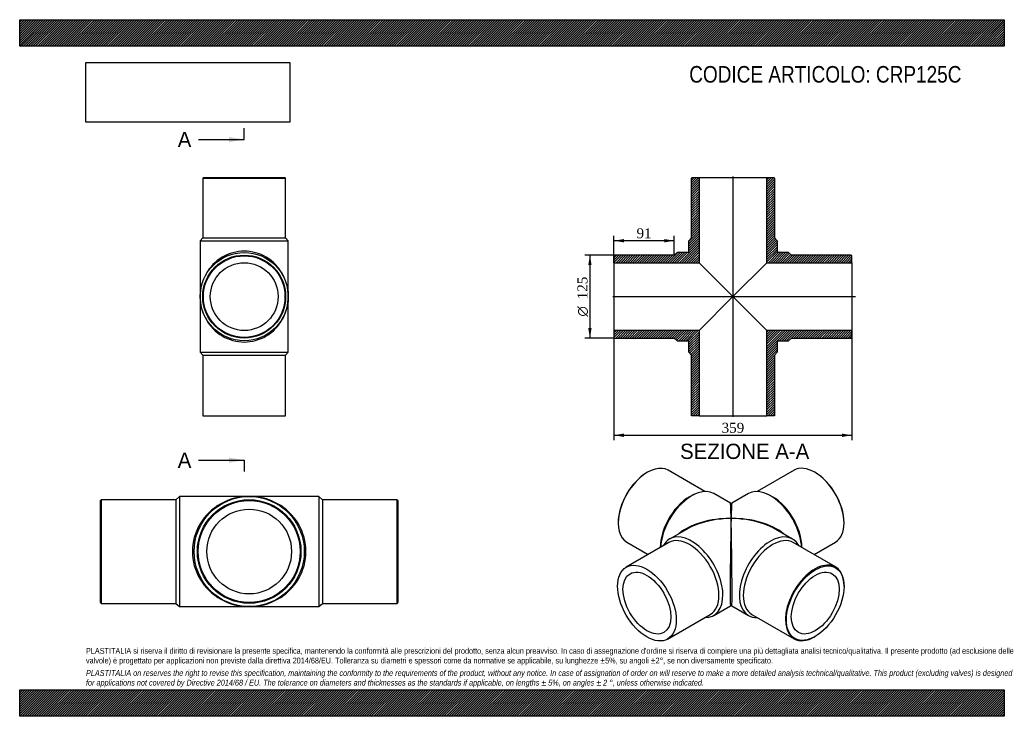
# Model space of a CAD drawing. Header units: millimetres. Extents: x 0 to 1188, y 0 to 840.
import ezdxf
from ezdxf.enums import TextEntityAlignment as Align
from ezdxf.lldxf.tags import DXFTag

# ---------------------------------------------------------------- set-up
doc = ezdxf.new("R2010")
doc.units = ezdxf.units.MM
doc.header["$LTSCALE"] = 4
for name, color, linetype in [('CRP125C', 7, 'Continuous'), ('Default', 7, 'Continuous'), ('DV4_Default', 7, 'Continuous')]:
    doc.layers.add(name, color=color, linetype=linetype)
doc.styles.add('SEACAD_Solid_Edge_ANSI', font='seans.ttf')
doc.styles.add('SEACAD_Solid_Edge_ANSI1_Symbols', font='semeca1.ttf')
doc.styles.add('SEACAD_Times_New_Roman', font='times.ttf')
tags = doc.linetypes.add('CENTER2', pattern=[28.575, 19.05, -3.175, 3.175, -3.175]).pattern_tags.tags
tags[10:11] = [DXFTag(74, 4), DXFTag(75, 0), DXFTag(340, '0'), DXFTag(46, 0.0), DXFTag(50, 0.0), DXFTag(44, 0.0), DXFTag(45, 0.0)]
tags[8:9] = [DXFTag(74, 4), DXFTag(75, 0), DXFTag(340, '0'), DXFTag(46, 0.0), DXFTag(50, 0.0), DXFTag(44, 0.0), DXFTag(45, 0.0)]
tags[6:7] = [DXFTag(74, 4), DXFTag(75, 0), DXFTag(340, '0'), DXFTag(46, 0.0), DXFTag(50, 0.0), DXFTag(44, 0.0), DXFTag(45, 0.0)]
tags[4:5] = [DXFTag(74, 4), DXFTag(75, 0), DXFTag(340, '0'), DXFTag(46, 0.0), DXFTag(50, 0.0), DXFTag(44, 0.0), DXFTag(45, 0.0)]
doc.dimstyles.new('ANSImm', dxfattribs={"dimtxt": 12, "dimasz": 12, "dimexe": 6, "dimexo": 0, "dimgap": 3, "dimtad": 1, "dimlfac": 1.25, "dimdsep": 46, "dimtxsty": 'SEACAD_Times_New_Roman', "dimblk1": '_SE_FILLED', "dimblk2": '_SE_FILLED', "dimsah": 1, "dimcen": 6, "dimazin": 0, "dimtfac": 0.85, "dimtdec": 3, "dimtofl": 0, "dimtmove": 0, "dimatfit": 3, "dimfxl": 1, "dimarcsym": 0})
picture_1 = doc.add_image_def('image1.jpg', size_in_pixel=(4302, 1260))

# ---------------------------------------------------------------- blocks, each defined once
blk = doc.blocks.new('SE')
at = {"layer": 'CRP125C', "color": 7, "linetype": 'Continuous'}
for p, q in [((192.9, 265.2), (188.4, 261.2)), ((192.9, 265.2), (192.9, 132.2)), ((276.9, 265.2), (192.9, 265.2)), ((360.9, 265.2), (276.9, 265.2)), ((360.9, 265.2), (360.9, 132.2)), ((365.4, 261.2), (360.9, 265.2)), ((98.4, 261.2), (97.4, 260.2)), ((97.4, 137.2), (97.4, 260.2)), ((98.4, 261.2), (98.4, 136.2)), ((188.4, 261.2), (98.4, 261.2)), ((188.4, 261.2), (188.4, 136.2)), ((365.4, 261.2), (365.4, 136.2)), ((455.4, 261.2), (365.4, 261.2)), ((455.4, 136.2), (455.4, 261.2)), ((456.4, 260.2), (455.4, 261.2)), ((456.4, 260.2), (456.4, 137.2)), ((97.4, 137.2), (98.4, 136.2)), ((98.4, 136.2), (188.4, 136.2)), ((188.4, 136.2), (192.9, 132.2)), ((192.9, 132.2), (276.9, 132.2)), ((276.9, 132.2), (360.9, 132.2)), ((360.9, 132.2), (365.4, 136.2)), ((365.4, 136.2), (455.4, 136.2)), ((455.4, 136.2), (456.4, 137.2))]:
    blk.add_line(p, q, dxfattribs=at)
for radius in [66.5, 62.5, 61.5, 51.1]:
    blk.add_circle((276.9, 198.7), radius, dxfattribs=at)
for major_axis in [(68.5, 0), (-68.5, 0)]:
    blk.add_ellipse((276.9, 198.7), major_axis=major_axis, ratio=0.970803, start_param=1.570796, end_param=4.712389, dxfattribs=at)
blk = doc.blocks.new('SE1')
at = {"layer": 'CRP125C', "color": 7, "linetype": 'Continuous'}
for p, q in [((757.4, 294.2), (756.8, 293.9)), ((826.8, 271.1), (782.4, 296.7)), ((934.3, 296.7), (890, 271.1)), ((959.9, 293.9), (959.3, 294.2)), ((814.8, 268), (812, 266.7)), ((857.6, 257), (837.4, 268.6)), ((879.3, 268.6), (859.2, 257)), ((904.7, 266.7), (901.9, 268)), ((722, 233.6), (722, 233)), ((994.7, 233), (994.7, 233.6)), ((804.4, 225.3), (784.2, 213.7)), ((932.5, 213.7), (912.4, 225.3)), ((783.3, 209.5), (731.8, 179.8)), ((732.4, 210.1), (758.4, 195.1)), ((984.3, 180.1), (933.4, 209.5)), ((958.4, 195.1), (984.3, 210.1)), ((994.7, 156.6), (994.7, 157.2)), ((837.4, 121.6), (857.6, 133.2)), ((859.2, 133.2), (879.3, 121.6)), ((781.8, 93.2), (833.3, 122.9)), ((883.4, 122.9), (934.3, 93.5)), ((959.3, 96), (959.9, 96.3))]:
    blk.add_line(p, q, dxfattribs=at)
for centre, start, end in [((858.4, 258.4), 241.433, 298.7948), ((858.4, 131.8), 61.433, 118.7948)]:
    blk.add_arc(centre, 1.6, start, end, dxfattribs=at)
for centre, major_axis, ratio, start_param, end_param in [((757.4, 253.4), (25, 43.3), 0.57735, 0, 3.141593), ((959.3, 253.4), (-25, 43.3), 0.57735, 3.141593, 6.283185), ((756.8, 253.7), (-24.6, -42.6), 0.57735, 3.926991, 5.497787), ((959.9, 253.7), (24.6, -42.6), 0.57735, 0.785398, 2.356194), ((810.8, 222.5), (-26.6, -46.1), 0.57735, 3.141593, 5.431749), ((905.9, 222.5), (-26.6, 46.1), 0.57735, 3.993029, 6.283185), ((808.3, 224), (-25, -43.3), 0.57735, 3.821267, 5.499573), ((908.4, 224), (-25, 43.3), 0.57735, 3.926991, 5.603511), ((858.4, 195.1), (0.8, -61.9), 0.012826, 2.348565, 3.133963), ((858.4, 195.1), (-0.8, -61.9), 0.012826, 3.149222, 3.93462), ((858.4, 195.1), (76.4, -1), 0.568735, 1.577987, 2.551174), ((858.4, 195.1), (76.4, 1), 0.568735, 1.563606, 2.198216), ((858.4, 195.1), (0.8, 61.9), 0.012826, 0.793028, 3.149222), ((858.4, 195.1), (-76.4, -1), 0.568735, 3.732012, 4.705198), ((858.4, 195.1), (-76.4, 1), 0.568735, 4.081639, 4.71958), ((858.4, 195.1), (-0.8, 61.9), 0.012826, 3.133963, 5.490158), ((858.4, 195.1), (76.4, 1), 0.568735, -4.08497, -3.934182), ((858.4, 195.1), (-76.4, 1), 0.568735, 3.934182, 4.081639), ((808.3, 166.2), (-25, 43.3), 0.57735, 3.141593, 6.283185), ((810.8, 167.7), (-26.6, 46.1), 0.57735, 2.792986, 6.283185), ((905.9, 167.7), (-26.6, -46.1), 0.57735, 2.792986, 6.283185), ((908.4, 166.2), (-25, -43.3), 0.57735, 3.141593, 6.283185), ((810.8, 167.7), (-26.6, 46.1), 0.57735, 0, 0.348607), ((959.3, 136.8), (-25, -43.3), 0.57735, 2.356194, 6.283185), ((905.9, 167.7), (-26.6, -46.1), 0.57735, 0, 0.348607), ((959.3, 136.8), (-25, -43.3), 0.57735, 0, 0.785398)]:
    blk.add_ellipse(centre, major_axis=major_axis, ratio=ratio, start_param=start_param, end_param=end_param, dxfattribs=at)
for centre, major_axis in [((756.8, 136.5), (-25, 43.3)), ((756.8, 136.5), (-20.4, 35.4)), ((959.9, 136.5), (24.6, 42.6)), ((959.9, 136.5), (-20.4, -35.4))]:
    blk.add_ellipse(centre, major_axis=major_axis, ratio=0.57735, dxfattribs=at)
blk = doc.blocks.new('SE2')
at = {"layer": 'CRP125C', "color": 7, "linetype": 'Continuous'}
for p, q in [((221.7, 649.7), (220.9, 648.9)), ((220.9, 648.9), (320.9, 648.9)), ((220.9, 648.9), (220.9, 576.9)), ((221.7, 649.7), (320.1, 649.7)), ((320.9, 648.9), (320.1, 649.7)), ((320.9, 576.9), (320.9, 648.9)), ((220.9, 576.9), (217.7, 573.3)), ((217.7, 573.3), (324.1, 573.3)), ((217.7, 573.3), (217.7, 506.1)), ((220.9, 576.9), (320.9, 576.9)), ((324.1, 573.3), (320.9, 576.9)), ((324.1, 506.1), (324.1, 573.3)), ((217.7, 506.1), (217.7, 438.9)), ((324.1, 438.9), (324.1, 506.1)), ((217.7, 438.9), (324.1, 438.9)), ((217.7, 438.9), (220.9, 435.3)), ((220.9, 435.3), (320.9, 435.3)), ((220.9, 435.3), (220.9, 362.5)), ((320.9, 435.3), (324.1, 438.9)), ((320.9, 362.5), (320.9, 435.3)), ((220.9, 362.5), (320.9, 362.5))]:
    blk.add_line(p, q, dxfattribs=at)
for radius in [53.2, 50, 49.2, 40.9]:
    blk.add_circle((270.9, 506.1), radius, dxfattribs=at)
for major_axis in [(0, -54.8), (0, 54.8)]:
    blk.add_ellipse((270.9, 506.1), major_axis=major_axis, ratio=0.970803, start_param=1.570796, end_param=4.712389, dxfattribs=at)
blk = doc.blocks.new('SE4')
at = {"color": 7, "linetype": 'Continuous', "style": 'SEACAD_Solid_Edge_ANSI'}
blk.add_text('A', height=18.4, dxfattribs=at).set_placement((190.7, 704.7), align=Align.TOP_LEFT)
blk = doc.blocks.new('SE5')
at = {"color": 7, "linetype": 'Continuous', "style": 'SEACAD_Solid_Edge_ANSI'}
blk.add_text('A', height=18.4, dxfattribs=at).set_placement((190.7, 318), align=Align.TOP_LEFT)
blk = doc.blocks.new('SEANNOT_GROUP')
at = {"linetype": 'Continuous'}
blk.add_hatch(color=7, dxfattribs=at).paths.add_polyline_path([(252.5, 692.4), (270.9, 695.5), (252.5, 698.6)])
at = {"color": 7, "linetype": 'Continuous'}
blk.add_lwpolyline([(215.7, 695.5), (270.9, 695.5)], dxfattribs=at)
blk = doc.blocks.new('SEANNOT_GROUP1')
at = {"linetype": 'Continuous'}
blk.add_hatch(color=7, dxfattribs=at).paths.add_polyline_path([(252.5, 305.7), (270.9, 308.8), (252.5, 311.9)])
at = {"color": 7, "linetype": 'Continuous'}
blk.add_lwpolyline([(215.7, 308.8), (270.9, 308.8)], dxfattribs=at)
blk = doc.blocks.new('SE3')
at = {"layer": 'Default', "color": 7, "linetype": 'CENTER2'}
for p, q in [((270.9, 695.5), (270.9, 709.3)), ((270.9, 308.8), (270.9, 295))]:
    blk.add_line(p, q, dxfattribs=at)
at = {"layer": 'Default', "color": 7, "linetype": 'CENTER2', "const_width": 0.0001}
blk.add_lwpolyline([(270.9, 695.5), (270.9, 308.8)], dxfattribs=at)
at = {"layer": 'Default'}
for name in ['SE4', 'SEANNOT_GROUP', 'SE5', 'SEANNOT_GROUP1']:
    blk.add_blockref(name, (0, 0), dxfattribs=at)
blk = doc.blocks.new('SE6')
at = {"layer": 'CRP125C', "linetype": 'Continuous'}
h = blk.add_hatch(dxfattribs=at)
h.set_pattern_fill('LINE', scale=0.629921, angle=45, style=0)
edge = h.paths.add_edge_path()
edge.add_line((810.6, 576.9), (807.4, 573.3))
edge.add_line((807.4, 573.3), (807.4, 560.9))
edge.add_arc((805.8, 560.9), 1.6, 270, 360, ccw=False)
edge.add_line((805.8, 559.3), (793.4, 559.3))
edge.add_line((793.4, 559.3), (789.8, 556.1))
edge.add_line((789.8, 556.1), (717.8, 556.1))
edge.add_line((717.8, 556.1), (717, 555.3))
edge.add_line((717, 555.3), (717, 547))
edge.add_line((717, 547), (819.7, 547))
edge.add_line((819.7, 547), (819.7, 649.7))
edge.add_line((819.7, 649.7), (811.4, 649.7))
edge.add_line((811.4, 649.7), (810.6, 648.9))
edge.add_line((810.6, 648.9), (810.6, 576.9))
h = blk.add_hatch(dxfattribs=at)
h.set_pattern_fill('LINE', scale=0.629921, angle=45, style=0)
edge = h.paths.add_edge_path()
edge.add_line((910.6, 648.9), (909.8, 649.7))
edge.add_line((909.8, 649.7), (901.5, 649.7))
edge.add_line((901.5, 649.7), (901.5, 547))
edge.add_line((901.5, 547), (1004.2, 547))
edge.add_line((1004.2, 547), (1004.2, 555.3))
edge.add_line((1004.2, 555.3), (1003.4, 556.1))
edge.add_line((1003.4, 556.1), (931.4, 556.1))
edge.add_line((931.4, 556.1), (927.8, 559.3))
edge.add_line((927.8, 559.3), (915.4, 559.3))
edge.add_arc((915.4, 560.9), 1.6, 180, 270, ccw=False)
edge.add_line((913.8, 560.9), (913.8, 573.3))
edge.add_line((913.8, 573.3), (910.6, 576.9))
edge.add_line((910.6, 576.9), (910.6, 648.9))
h = blk.add_hatch(dxfattribs=at)
h.set_pattern_fill('LINE', scale=0.62992, angle=45, style=0)
edge = h.paths.add_edge_path()
edge.add_line((810.6, 362.5), (819.7, 362.5))
edge.add_line((819.7, 362.5), (819.7, 465.2))
edge.add_line((819.7, 465.2), (717, 465.2))
edge.add_line((717, 465.2), (717, 456.9))
edge.add_line((717, 456.9), (717.8, 456.1))
edge.add_line((717.8, 456.1), (789.8, 456.1))
edge.add_line((789.8, 456.1), (793.4, 452.9))
edge.add_line((793.4, 452.9), (805.8, 452.9))
edge.add_arc((805.8, 451.3), 1.6, 0, 90, ccw=False)
edge.add_line((807.4, 451.3), (807.4, 438.9))
edge.add_line((807.4, 438.9), (810.6, 435.3))
edge.add_line((810.6, 435.3), (810.6, 362.5))
h = blk.add_hatch(dxfattribs=at)
h.set_pattern_fill('LINE', scale=0.629921, angle=45, style=0)
edge = h.paths.add_edge_path()
edge.add_line((910.6, 435.3), (913.8, 438.9))
edge.add_line((913.8, 438.9), (913.8, 451.3))
edge.add_arc((915.4, 451.3), 1.6, 90, 180, ccw=False)
edge.add_line((915.4, 452.9), (927.8, 452.9))
edge.add_line((927.8, 452.9), (931.4, 456.1))
edge.add_line((931.4, 456.1), (1003.4, 456.1))
edge.add_line((1003.4, 456.1), (1004.2, 456.9))
edge.add_line((1004.2, 456.9), (1004.2, 465.2))
edge.add_line((1004.2, 465.2), (901.5, 465.2))
edge.add_line((901.5, 465.2), (901.5, 362.5))
edge.add_line((901.5, 362.5), (910.6, 362.5))
edge.add_line((910.6, 362.5), (910.6, 435.3))
at = {"layer": 'CRP125C', "color": 7, "linetype": 'Continuous'}
for p, q in [((810.6, 648.9), (811.4, 649.7)), ((810.6, 576.9), (810.6, 648.9)), ((811.4, 649.7), (819.7, 649.7)), ((819.7, 649.7), (901.5, 649.7)), ((819.7, 649.7), (819.7, 547)), ((901.5, 649.7), (909.8, 649.7)), ((901.5, 547), (901.5, 649.7)), ((909.8, 649.7), (910.6, 648.9)), ((910.6, 648.9), (910.6, 576.9)), ((807.4, 573.3), (810.6, 576.9)), ((807.4, 560.9), (807.4, 573.3)), ((910.6, 576.9), (913.8, 573.3)), ((913.8, 573.3), (913.8, 560.9)), ((793.4, 559.3), (789.8, 556.1)), ((805.8, 559.3), (793.4, 559.3)), ((927.8, 559.3), (915.4, 559.3)), ((931.4, 556.1), (927.8, 559.3)), ((717, 555.3), (717.8, 556.1)), ((717, 555.3), (717, 547)), ((717, 547), (717, 465.2)), ((717, 547), (819.7, 547)), ((789.8, 556.1), (717.8, 556.1)), ((819.7, 547), (860.6, 506.1)), ((860.6, 506.1), (901.5, 547)), ((901.5, 547), (1004.2, 547)), ((1003.4, 556.1), (931.4, 556.1)), ((1003.4, 556.1), (1004.2, 555.3)), ((1004.2, 547), (1004.2, 555.3)), ((1004.2, 547), (1004.2, 465.2)), ((860.6, 506.1), (819.7, 465.2)), ((901.5, 465.2), (860.6, 506.1)), ((819.7, 465.2), (717, 465.2)), ((717, 465.2), (717, 456.9)), ((819.7, 465.2), (819.7, 362.5)), ((901.5, 362.5), (901.5, 465.2)), ((1004.2, 465.2), (901.5, 465.2)), ((1004.2, 456.9), (1004.2, 465.2)), ((717.8, 456.1), (717, 456.9)), ((717.8, 456.1), (789.8, 456.1)), ((789.8, 456.1), (793.4, 452.9)), ((793.4, 452.9), (805.8, 452.9)), ((915.4, 452.9), (927.8, 452.9)), ((927.8, 452.9), (931.4, 456.1)), ((931.4, 456.1), (1003.4, 456.1)), ((1004.2, 456.9), (1003.4, 456.1)), ((807.4, 438.9), (807.4, 451.3)), ((913.8, 451.3), (913.8, 438.9)), ((810.6, 435.3), (807.4, 438.9)), ((810.6, 362.5), (810.6, 435.3)), ((913.8, 438.9), (910.6, 435.3)), ((910.6, 435.3), (910.6, 362.5)), ((819.7, 362.5), (810.6, 362.5)), ((819.7, 362.5), (901.5, 362.5)), ((910.6, 362.5), (901.5, 362.5))]:
    blk.add_line(p, q, dxfattribs=at)
for centre, start, end in [((805.8, 560.9), 270, 0), ((915.4, 560.9), 180, 270), ((805.8, 451.3), 0, 90), ((915.4, 451.3), 90, 180)]:
    blk.add_arc(centre, 1.6, start, end, dxfattribs=at)
at = {"layer": 'DV4_Default', "color": 7, "linetype": 'CENTER2'}
for p, q in [((860.6, 651.1), (860.6, 361.1)), ((715.6, 506.1), (1008.4, 506.1))]:
    blk.add_line(p, q, dxfattribs=at)
blk = doc.blocks.new('DMBLK1')
at = {"layer": 'Default', "linetype": 'Continuous'}
for points in [[(729, 336.9), (729, 340.9), (717, 338.9)], [(992.2, 336.9), (1004.2, 338.9), (992.2, 340.9)]]:
    blk.add_hatch(color=7, dxfattribs=at).paths.add_polyline_path(points)
at = {"layer": 'Default', "color": 7, "linetype": 'Continuous'}
for p, q in [((717, 465.2), (717, 332.9)), ((1004.2, 465.2), (1004.2, 332.9)), ((717, 338.9), (1004.2, 338.9))]:
    blk.add_line(p, q, dxfattribs=at)
at = {"layer": 'Default', "color": 7, "linetype": 'Continuous', "style": 'SEACAD_Times_New_Roman'}
blk.add_text('359', height=12, dxfattribs=at).set_placement((847, 353.9), align=Align.TOP_LEFT)
blk = doc.blocks.new('_SE_FILLED')
at = {"color": 0}
blk.add_line((0, 0), (-1, 0), dxfattribs=at)
blk.add_solid([(0, 0), (-1, -0.1665), (-1, 0.1665), (0, 0)], dxfattribs=at)
blk = doc.blocks.new('DMBLK2')
at = {"layer": 'Default', "linetype": 'Continuous'}
for points in [[(729, 575.5), (717, 573.5), (729, 571.5)], [(777.8, 575.5), (777.8, 571.5), (789.8, 573.5)]]:
    blk.add_hatch(color=7, dxfattribs=at).paths.add_polyline_path(points)
at = {"layer": 'Default', "color": 7, "linetype": 'Continuous'}
for p, q in [((717, 547), (717, 579.5)), ((789.8, 573.5), (717, 573.5)), ((789.8, 556.1), (789.8, 579.5))]:
    blk.add_line(p, q, dxfattribs=at)
at = {"layer": 'Default', "color": 7, "linetype": 'Continuous', "style": 'SEACAD_Times_New_Roman'}
blk.add_text('91', height=12, dxfattribs=at).set_placement((744.3, 588.5), align=Align.TOP_LEFT)
blk = doc.blocks.new('GDimGGroup')
at = {"layer": 'Default', "linetype": 'Continuous'}
for points in [[(686, 544.1), (690, 544.1), (688, 556.1)], [(686, 468.1), (688, 456.1), (690, 468.1)]]:
    blk.add_hatch(color=7, dxfattribs=at).paths.add_polyline_path(points)
at = {"layer": 'Default', "color": 7, "linetype": 'Continuous'}
for p, q in [((717.8, 556.1), (682, 556.1)), ((688, 556.1), (688, 456.1)), ((717.8, 456.1), (682, 456.1))]:
    blk.add_line(p, q, dxfattribs=at)
for s, style, p in [('125', 'SEACAD_Times_New_Roman', (673, 502.9)), ('O', 'SEACAD_Solid_Edge_ANSI1_Symbols', (673, 482))]:
    blk.add_text(s, height=12, rotation=90, dxfattribs=dict(at, style=style)).set_placement(p, align=Align.TOP_LEFT)

msp = doc.modelspace()

# ---------------------------------------------------------------- hatches: boundary and pattern name
at = {"layer": 'Default', "linetype": 'Continuous'}
h = msp.add_hatch(dxfattribs=at)
h.set_pattern_fill('LINE', scale=0.629921, angle=45, style=0)
h.paths.add_polyline_path([(1188, 808), (1188, 840), (0, 840), (0, 808)])
for points in [[(1188, 808), (1188, 840), (0, 840), (0, 808)], [(1188, 0), (1188, 32), (0, 32), (0, 0)]]:
    msp.add_hatch(color=7, dxfattribs=at).paths.add_polyline_path(points)
h = msp.add_hatch(dxfattribs=at)
h.set_pattern_fill('LINE', scale=0.629921, angle=45, style=0)
h.paths.add_polyline_path([(1188, 0), (1188, 32), (0, 32), (0, 0)])

# ---------------------------------------------------------------- linework, layer by layer
at = {"layer": 'Default', "color": 7, "linetype": 'Continuous'}
for p, q in [((0, 840), (1188, 840)), ((0, 808), (0, 840)), ((1188, 840), (1188, 808)), ((1188, 808), (0, 808)), ((0, 32), (1188, 32)), ((0, 0), (0, 32)), ((1188, 32), (1188, 0)), ((1188, 0), (0, 0))]:
    msp.add_line(p, q, dxfattribs=at)

# ---------------------------------------------------------------- block references
at = {"layer": 'Default'}
for name in ['SE3', 'SE2', 'SE6', 'GDimGGroup', 'SE1', 'SE']:
    msp.add_blockref(name, (0, 0), dxfattribs=at)

# ---------------------------------------------------------------- texts
at = {"layer": 'Default', "color": 7, "linetype": 'Continuous', "style": 'SEACAD_Solid_Edge_ANSI'}
msp.add_text('SEZIONE A-A', height=18.4, dxfattribs=at).set_placement((796.818, 328.697), align=Align.TOP_LEFT)
at = {"layer": 'Default', "attachment_point": 1}
for s, insert, char_height, width in [('{\\fArial Narrow|b0||i0||c0|p34;\\C7;\\H20.;\\W1.;CODICE ARTICOLO: CRP125C}', (807.8422, 784.1341), 20, 365.581654), ("{\\fArial Narrow|b0||i0||c0|p34;\\C7;\\H7.;\\W1.;PLASTITALIA si riserva il diritto di revisionare la presente specifica, mantenendo la conformità alle prescrizioni del prodotto, senza alcun preavviso. In caso di assegnazione d'ordine si riserva di compiere una più dettagliata analisi tecnico/qualitativa. Il presente prodotto (ad esclusione delle \\P}{\\fArial Narrow|b0||i0||c0|p34;\\C7;\\H7.;\\W1.;valvole) è progettato per applicazioni non previste dalla direttiva 2014/68/EU. Tolleranza su diametri e spessori come da normative se applicabile, su lunghezze ±5%, su angoli ±2°, se non diversamente specificato.\\P}{\\fArial Narrow|b0||i0||c0|p34;\\C7;\\H2.;\\W1.;   \\P}{\\fArial Narrow|b0||i1||c0|p34;\\C7;\\H7.;\\W1.;PLASTITALIA on reserves the right to revise this specification, maintaining the conformity to the requirements of the product, without any notice. In case of assignation of order on will reserve to make a more detailed analysis technical/qualitative. This product (excluding valves) is designed \\P}{\\fArial Narrow|b0||i1||c0|p34;\\C7;\\H7.;\\W1.;for applications not covered by Directive 2014/68 / EU. The tolerance on diameters and thicknesses as the standards if applicable, on lengths ± 5%, on angles ± 2 °, unless otherwise indicated.\\P}", (80, 82.4095), 7, 1028)]:
    msp.add_mtext(s, dxfattribs=dict(at, insert=insert, char_height=char_height, width=width))

# ---------------------------------------------------------------- dimensions: what is measured, and where the dimension line sits
at = {"layer": 'Default', "color": 7, "linetype": 'Continuous'}
dim = msp.add_linear_dim(base=(717.0228, 573.4572), p1=(789.8228, 556.0948), p2=(717.0228, 546.9748), text='\\A1;<>', dimstyle='ANSImm', dxfattribs=at)
dim.commit()
dim.dimension.update_dxf_attribs({"geometry": 'DMBLK2', "text_midpoint": (753.4228, 573.4572), "dimtype": 160})
dim = msp.add_linear_dim(base=(717.0228, 338.8638), p1=(717.0228, 546.9748), p2=(1004.2228, 546.9748), angle=0, text='\\A1;<>', dimstyle='ANSImm', dxfattribs=at)
dim.commit()
dim.dimension.update_dxf_attribs({"geometry": 'DMBLK1', "text_midpoint": (860.6228, 338.8638), "dimtype": 161})

# ---------------------------------------------------------------- pictures from other files: only their frames are drawn
image = msp.add_image(picture_1, insert=(80, 716.4127), size_in_units=(245.8286, 72))
image.dxf.flags = 7

doc.saveas('drawing.dxf')
